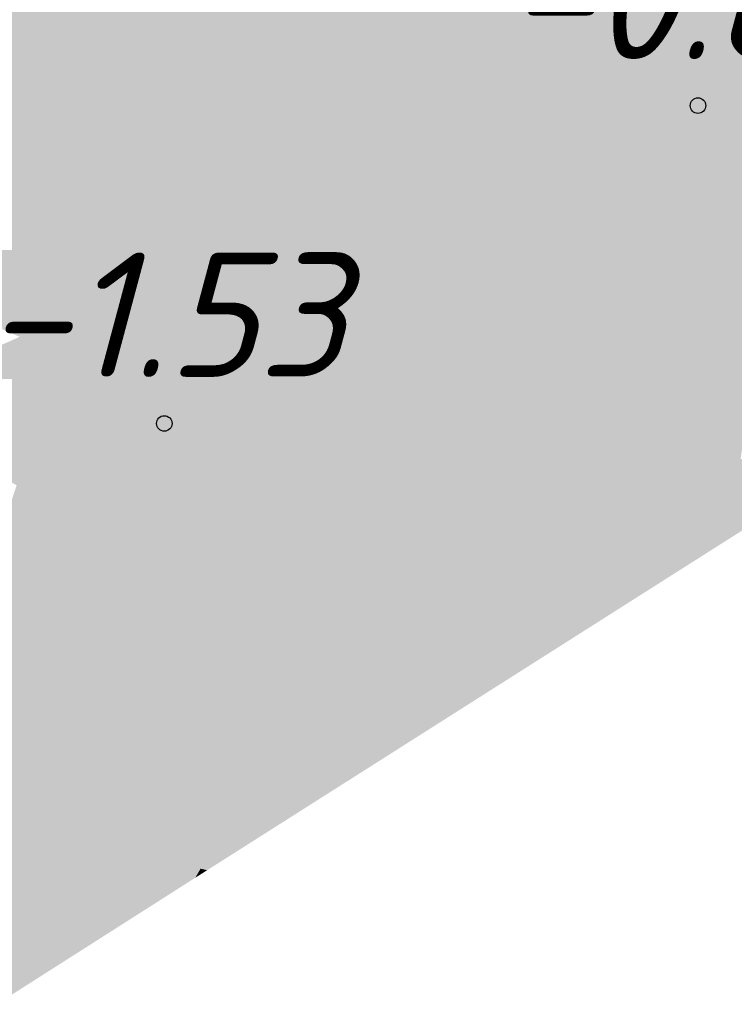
# Model space of a CAD drawing. Header units: metres. Extents: x 30306 to 66711, y 390887 to 402752.
# Tile 4 of 80: x 66266.5 to 66272.26, y 402465.11 to 402473.03. Entities that reach past the tile are written whole.
import ezdxf

# ---------------------------------------------------------------- set-up
doc = ezdxf.new("R2010")
doc.units = ezdxf.units.M
for name, color, linetype in [('GM-C3D-SURFACE-LABELS', 1, 'Continuous'), ('GM-C3D-SURFACE-TIN', 7, 'Continuous'), ('GM-C3D-SURFACE-TIN LABEL', 7, 'Continuous')]:
    doc.layers.add(name, color=color, linetype=linetype)
doc.styles.get("Standard").update_dxf_attribs({"font": 'isocpeur.ttf'})

msp = doc.modelspace()

# ---------------------------------------------------------------- linework, layer by layer
at = {"layer": 'GM-C3D-SURFACE-TIN', "color": 40, "linetype": 'Continuous', "lineweight": -3}
for points in [[(66263.4747, 402474.6402), (66266.2296, 402470.5945), (66269.3802, 402477.9309)], [(66266.2296, 402470.5945), (66266.2355, 402470.5928), (66269.3802, 402477.9309)], [(66266.2355, 402470.5928), (66272.1733, 402473.4788), (66269.3802, 402477.9309)], [(66266.5565, 402470.4988), (66272.1733, 402473.4788), (66266.2355, 402470.5928)], [(66266.5565, 402470.4988), (66271.8039, 402472.8403), (66272.1733, 402473.4788)], [(66271.8901, 402472.6987), (66272.1733, 402473.4788), (66271.8039, 402472.8403)], [(66271.8901, 402472.6987), (66272.1795, 402472.6438), (66272.1733, 402473.4788)], [(66272.7817, 402472.5295), (66272.9079, 402473.3393), (66272.1733, 402473.4788)], [(66272.7817, 402472.5295), (66272.1733, 402473.4788), (66272.1795, 402472.6438)], [(66266.5565, 402470.4988), (66266.2355, 402470.5928), (66266.5046, 402470.4756)]]:
    msp.add_solid(points, dxfattribs=at)
at = {"layer": 'GM-C3D-SURFACE-TIN', "color": 50, "linetype": 'Continuous', "lineweight": -3}
for points in [[(66267.358, 402470.2643), (66271.8039, 402472.8403), (66266.5565, 402470.4988)], [(66267.358, 402470.2643), (66271.3422, 402472.0421), (66271.8039, 402472.8403)], [(66271.5361, 402471.7236), (66271.8039, 402472.8403), (66271.3422, 402472.0421)], [(66271.5361, 402471.7236), (66271.8901, 402472.6987), (66271.8039, 402472.8403)], [(66271.5361, 402471.7236), (66272.1795, 402472.6438), (66271.8901, 402472.6987)], [(66271.5361, 402471.7236), (66272.1872, 402471.6001), (66272.1795, 402472.6438)], [(66272.624, 402471.5171), (66272.7817, 402472.5295), (66272.1795, 402472.6438)], [(66272.624, 402471.5171), (66272.1795, 402472.6438), (66272.1872, 402471.6001)], [(66266.1826, 402469.7398), (66267.1763, 402470.1832), (66266.5046, 402470.4756)], [(66266.1826, 402469.7398), (66266.5046, 402470.4756), (66266.2204, 402470.3488)], [(66267.358, 402470.2643), (66266.5565, 402470.4988), (66266.5046, 402470.4756)], [(66267.358, 402470.2643), (66266.5046, 402470.4756), (66267.1763, 402470.1832)]]:
    msp.add_solid(points, dxfattribs=at)
at = {"layer": 'GM-C3D-SURFACE-TIN', "color": 60, "linetype": 'Continuous', "lineweight": -3}
for points in [[(66268.1594, 402470.0297), (66271.3422, 402472.0421), (66267.358, 402470.2643)], [(66268.1594, 402470.0297), (66270.8805, 402471.244), (66271.3422, 402472.0421)], [(66271.1822, 402470.7485), (66271.3422, 402472.0421), (66270.8805, 402471.244)], [(66271.1822, 402470.7485), (66271.5361, 402471.7236), (66271.3422, 402472.0421)], [(66271.1822, 402470.7485), (66272.1872, 402471.6001), (66271.5361, 402471.7236)], [(66271.1822, 402470.7485), (66272.1949, 402470.5563), (66272.1872, 402471.6001)], [(66272.4662, 402470.5048), (66272.624, 402471.5171), (66272.1872, 402471.6001)], [(66272.4662, 402470.5048), (66272.1872, 402471.6001), (66272.1949, 402470.5563)], [(66268.1594, 402470.0297), (66267.358, 402470.2643), (66267.1763, 402470.1832)], [(66266.759, 402469.4049), (66267.1763, 402470.1832), (66266.1826, 402469.7398)], [(66266.759, 402469.4049), (66267.8479, 402469.8908), (66267.1763, 402470.1832)], [(66268.1594, 402470.0297), (66267.1763, 402470.1832), (66267.8479, 402469.8908)], [(66266.759, 402469.4049), (66266.1826, 402469.7398), (66266.1656, 402469.4658)], [(66266.759, 402469.4049), (66266.1656, 402469.4658), (66266.4801, 402469.2804)]]:
    msp.add_solid(points, dxfattribs=at)
at = {"layer": 'GM-C3D-SURFACE-TIN', "color": 70, "linetype": 'Continuous', "lineweight": -3}
for points in [[(66268.9608, 402469.7952), (66270.8805, 402471.244), (66268.1594, 402470.0297)], [(66268.9608, 402469.7952), (66270.4188, 402470.4458), (66270.8805, 402471.244)], [(66270.8282, 402469.7735), (66270.8805, 402471.244), (66270.4188, 402470.4458)], [(66270.8282, 402469.7735), (66271.1822, 402470.7485), (66270.8805, 402471.244)], [(66270.8282, 402469.7735), (66272.1949, 402470.5563), (66271.1822, 402470.7485)], [(66270.8282, 402469.7735), (66272.2026, 402469.5126), (66272.1949, 402470.5563)], [(66272.3084, 402469.4925), (66272.4662, 402470.5048), (66272.1949, 402470.5563)], [(66272.3084, 402469.4925), (66272.1949, 402470.5563), (66272.2026, 402469.5126)], [(66268.9608, 402469.7952), (66268.1594, 402470.0297), (66267.8479, 402469.8908)], [(66267.8376, 402469.294), (66267.8479, 402469.8908), (66266.759, 402469.4049)], [(66267.8376, 402469.294), (66268.5196, 402469.5983), (66267.8479, 402469.8908)], [(66268.9608, 402469.7952), (66267.8479, 402469.8908), (66268.5196, 402469.5983)], [(66267.8376, 402469.294), (66266.759, 402469.4049), (66266.4801, 402469.2804)], [(66266.2449, 402468.5833), (66267.0517, 402468.9434), (66266.4801, 402469.2804)], [(66267.8376, 402469.294), (66266.4801, 402469.2804), (66267.0517, 402468.9434)]]:
    msp.add_solid(points, dxfattribs=at)
at = {"layer": 'GM-C3D-SURFACE-TIN', "color": 90, "linetype": 'Continuous', "lineweight": -3}
for points in [[(66269.7622, 402469.5607), (66270.4188, 402470.4458), (66268.9608, 402469.7952)], [(66269.7622, 402469.5607), (66269.9571, 402469.6477), (66270.4188, 402470.4458)], [(66270.0639, 402469.4724), (66270.4188, 402470.4458), (66269.9571, 402469.6477)], [(66270.0639, 402469.4724), (66270.8282, 402469.7735), (66270.4188, 402470.4458)], [(66269.7622, 402469.5607), (66268.9608, 402469.7952), (66268.5196, 402469.5983)], [(66270.0639, 402469.4724), (66270.656, 402469.2991), (66270.8282, 402469.7735)], [(66272.2076, 402468.845), (66270.8282, 402469.7735), (66270.656, 402469.2991)], [(66272.2076, 402468.845), (66272.2026, 402469.5126), (66270.8282, 402469.7735)], [(66268.9163, 402469.1832), (66268.5196, 402469.5983), (66267.8376, 402469.294)], [(66269.7622, 402469.5607), (66268.5196, 402469.5983), (66269.1913, 402469.3059)], [(66268.9163, 402469.1832), (66269.1913, 402469.3059), (66268.5196, 402469.5983)], [(66272.2076, 402468.845), (66272.3084, 402469.4925), (66272.2026, 402469.5126)], [(66270.1593, 402469.3157), (66270.656, 402469.2991), (66270.0639, 402469.4724)], [(66272.2076, 402468.845), (66272.434, 402469.4687), (66272.3084, 402469.4925)], [(66272.2076, 402468.845), (66273.0162, 402469.3582), (66272.434, 402469.4687)], [(66268.9163, 402469.1832), (66267.8376, 402469.294), (66267.0517, 402468.9434)], [(66270.1593, 402469.3157), (66270.3283, 402469.0381), (66270.5529, 402469.015)], [(66270.1593, 402469.3157), (66270.5529, 402469.015), (66270.656, 402469.2991)], [(66270.5529, 402469.015), (66272.2076, 402468.845), (66270.656, 402469.2991)], [(66268.9163, 402469.1832), (66267.0517, 402468.9434), (66267.6234, 402468.6063)], [(66270.3283, 402469.0381), (66270.4743, 402468.7984), (66270.5529, 402469.015)], [(66270.4743, 402468.7984), (66270.4882, 402468.7957), (66270.5529, 402469.015)], [(66270.4882, 402468.7957), (66272.2076, 402468.845), (66270.5529, 402469.015)], [(66267.0642, 402468.3568), (66267.0517, 402468.9434), (66266.2449, 402468.5833)], [(66267.0642, 402468.3568), (66267.6234, 402468.6063), (66267.0517, 402468.9434)], [(66270.4882, 402468.7957), (66271.7518, 402468.5559), (66272.2076, 402468.845)], [(66266.0808, 402467.918), (66266.8975, 402468.2824), (66266.2227, 402468.5734)], [(66267.0642, 402468.3568), (66266.2449, 402468.5833), (66266.2227, 402468.5734)], [(66267.0642, 402468.3568), (66266.2227, 402468.5734), (66266.8975, 402468.2824)]]:
    msp.add_solid(points, dxfattribs=at)
at = {"layer": 'GM-C3D-SURFACE-TIN', "color": 110, "linetype": 'Continuous', "lineweight": -3}
for points in [[(66269.8859, 402469.5245), (66269.9571, 402469.6477), (66269.7622, 402469.5607)], [(66269.8859, 402469.5245), (66270.0639, 402469.4724), (66269.9571, 402469.6477)], [(66269.6452, 402469.1083), (66269.7622, 402469.5607), (66269.1913, 402469.3059)], [(66269.6452, 402469.1083), (66269.8859, 402469.5245), (66269.7622, 402469.5607)], [(66269.6452, 402469.1083), (66270.1593, 402469.3157), (66269.8859, 402469.5245)], [(66269.8859, 402469.5245), (66270.1593, 402469.3157), (66270.0639, 402469.4724)], [(66269.6452, 402469.1083), (66269.1913, 402469.3059), (66268.9163, 402469.1832)], [(66269.6452, 402469.1083), (66270.3283, 402469.0381), (66270.1593, 402469.3157)], [(66269.4955, 402468.8495), (66268.9163, 402469.1832), (66267.6234, 402468.6063)], [(66269.4955, 402468.8495), (66269.6452, 402469.1083), (66268.9163, 402469.1832)], [(66269.8416, 402468.281), (66269.6452, 402469.1083), (66269.4955, 402468.8495)], [(66269.8416, 402468.281), (66270.3283, 402469.0381), (66269.6452, 402469.1083)], [(66269.8416, 402468.281), (66270.4743, 402468.7984), (66270.3283, 402469.0381)], [(66269.4955, 402468.8495), (66267.6234, 402468.6063), (66268.1951, 402468.2693)], [(66269.8416, 402468.281), (66270.1203, 402467.8233), (66270.4743, 402468.7984)], [(66270.1203, 402467.8233), (66270.4882, 402468.7957), (66270.4743, 402468.7984)], [(66270.1203, 402467.8233), (66270.1972, 402467.8087), (66270.4882, 402468.7957)], [(66270.1972, 402467.8087), (66271.7518, 402468.5559), (66270.4882, 402468.7957)], [(66267.8835, 402468.1302), (66267.6234, 402468.6063), (66267.0642, 402468.3568)], [(66267.8835, 402468.1302), (66268.1951, 402468.2693), (66267.6234, 402468.6063)], [(66270.1972, 402467.8087), (66270.4874, 402467.7536), (66271.7518, 402468.5559)], [(66267.8835, 402468.1302), (66267.0642, 402468.3568), (66266.8975, 402468.2824)], [(66266.4117, 402467.4735), (66266.8975, 402468.2824), (66266.0808, 402467.918)], [(66266.4117, 402467.4735), (66267.5723, 402467.9914), (66266.8975, 402468.2824)], [(66267.8835, 402468.1302), (66266.8975, 402468.2824), (66267.5723, 402467.9914)]]:
    msp.add_solid(points, dxfattribs=at)
at = {"layer": 'GM-C3D-SURFACE-TIN', "color": 120, "linetype": 'Continuous', "lineweight": -3}
for points in [[(66269.0338, 402468.0514), (66269.4955, 402468.8495), (66268.1951, 402468.2693)], [(66269.2089, 402467.7637), (66269.4955, 402468.8495), (66269.0338, 402468.0514)], [(66269.2089, 402467.7637), (66269.8416, 402468.281), (66269.4955, 402468.8495)], [(66268.7028, 402467.9037), (66268.1951, 402468.2693), (66267.8835, 402468.1302)], [(66268.7028, 402467.9037), (66268.7667, 402467.9322), (66268.1951, 402468.2693)], [(66269.0338, 402468.0514), (66268.1951, 402468.2693), (66268.7667, 402467.9322)], [(66269.2089, 402467.7637), (66270.0175, 402467.5401), (66269.8416, 402468.281)], [(66270.0175, 402467.5401), (66270.1203, 402467.8233), (66269.8416, 402468.281)], [(66268.7028, 402467.9037), (66267.8835, 402468.1302), (66267.5723, 402467.9914)], [(66267.7724, 402467.4886), (66267.5723, 402467.9914), (66266.4117, 402467.4735)], [(66267.7724, 402467.4886), (66268.2472, 402467.7004), (66267.5723, 402467.9914)], [(66268.7028, 402467.9037), (66267.5723, 402467.9914), (66268.2472, 402467.7004)], [(66270.1105, 402467.5144), (66270.1203, 402467.8233), (66270.0175, 402467.5401)], [(66270.1105, 402467.5144), (66270.1972, 402467.8087), (66270.1203, 402467.8233)], [(66270.1105, 402467.5144), (66270.4874, 402467.7536), (66270.1972, 402467.8087)], [(66269.2148, 402467.7539), (66270.0175, 402467.5401), (66269.2089, 402467.7637)], [(66269.2148, 402467.7539), (66269.3657, 402467.5062), (66270.0077, 402467.5133)], [(66269.2148, 402467.7539), (66270.0077, 402467.5133), (66270.0175, 402467.5401)], [(66270.0077, 402467.5133), (66270.1105, 402467.5144), (66270.0175, 402467.5401)], [(66267.7724, 402467.4886), (66266.4117, 402467.4735), (66266.195, 402467.3768)], [(66267.7724, 402467.4886), (66266.195, 402467.3768), (66266.7262, 402467.0217)], [(66269.3926, 402467.462), (66270.0077, 402467.5133), (66269.3657, 402467.5062)], [(66269.3926, 402467.462), (66269.9775, 402467.4301), (66270.0077, 402467.5133)], [(66269.3926, 402467.462), (66269.5696, 402467.1712), (66269.9775, 402467.4301)], [(66269.9775, 402467.4301), (66270.1105, 402467.5144), (66270.0077, 402467.5133)], [(66266.0143, 402466.7041), (66266.7262, 402467.0217), (66266.195, 402467.3768)]]:
    msp.add_solid(points, dxfattribs=at)
at = {"layer": 'GM-C3D-SURFACE-TIN', "color": 130, "linetype": 'Continuous', "lineweight": -3}
for points in [[(66268.9145, 402467.8451), (66269.0338, 402468.0514), (66268.7667, 402467.9322)], [(66268.9145, 402467.8451), (66269.2089, 402467.7637), (66269.0338, 402468.0514)], [(66268.9145, 402467.8451), (66268.7667, 402467.9322), (66268.7028, 402467.9037)], [(66268.7142, 402467.499), (66268.7028, 402467.9037), (66268.2472, 402467.7004)], [(66268.7142, 402467.499), (66268.9145, 402467.8451), (66268.7028, 402467.9037)], [(66268.7142, 402467.499), (66269.2148, 402467.7539), (66268.9145, 402467.8451)], [(66268.9145, 402467.8451), (66269.2148, 402467.7539), (66269.2089, 402467.7637)], [(66268.7142, 402467.499), (66268.2472, 402467.7004), (66267.7724, 402467.4886)], [(66268.7142, 402467.499), (66269.3657, 402467.5062), (66269.2148, 402467.7539)], [(66268.5721, 402467.2532), (66267.7724, 402467.4886), (66266.7262, 402467.0217)], [(66268.5721, 402467.2532), (66268.7142, 402467.499), (66267.7724, 402467.4886)], [(66268.578, 402467.2434), (66268.7142, 402467.499), (66268.5721, 402467.2532)], [(66268.578, 402467.2434), (66269.3926, 402467.462), (66268.7142, 402467.499)], [(66268.578, 402467.2434), (66269.5696, 402467.1712), (66269.3926, 402467.462)], [(66268.7142, 402467.499), (66269.3926, 402467.462), (66269.3657, 402467.5062)], [(66268.5721, 402467.2532), (66266.7262, 402467.0217), (66267.2573, 402466.6666)], [(66268.578, 402467.2434), (66268.8861, 402466.7375), (66269.5696, 402467.1712)], [(66266.8147, 402466.469), (66266.7262, 402467.0217), (66266.0143, 402466.7041)], [(66266.8147, 402466.469), (66267.2573, 402466.6666), (66266.7262, 402467.0217)], [(66266.8147, 402466.469), (66266.0143, 402466.7041), (66266.0119, 402466.6601)], [(66266.7666, 402466.4476), (66266.0119, 402466.6601), (66266.1116, 402466.1554)], [(66266.8147, 402466.469), (66266.0119, 402466.6601), (66266.7666, 402466.4476)]]:
    msp.add_solid(points, dxfattribs=at)
at = {"layer": 'GM-C3D-SURFACE-TIN', "color": 140, "linetype": 'Continuous', "lineweight": -3}
for points in [[(66268.1104, 402466.4551), (66268.5721, 402467.2532), (66267.2573, 402466.6666)], [(66268.1357, 402466.4134), (66268.5721, 402467.2532), (66268.1104, 402466.4551)], [(66268.1357, 402466.4134), (66268.578, 402467.2434), (66268.5721, 402467.2532)], [(66268.1357, 402466.4134), (66268.8861, 402466.7375), (66268.578, 402467.2434)], [(66267.6801, 402466.2631), (66267.2573, 402466.6666), (66266.8147, 402466.469)], [(66267.6801, 402466.2631), (66267.7885, 402466.3114), (66267.2573, 402466.6666)], [(66268.1104, 402466.4551), (66267.2573, 402466.6666), (66267.7885, 402466.3114)], [(66268.1357, 402466.4134), (66268.2025, 402466.3038), (66268.8861, 402466.7375)], [(66267.5803, 402466.2186), (66266.7666, 402466.4476), (66266.1116, 402466.1554)], [(66267.6801, 402466.2631), (66266.8147, 402466.469), (66266.7666, 402466.4476)], [(66267.6801, 402466.2631), (66266.7666, 402466.4476), (66267.5803, 402466.2186)], [(66267.5803, 402466.2186), (66266.1116, 402466.1554), (66266.2192, 402465.6112)]]:
    msp.add_solid(points, dxfattribs=at)
at = {"layer": 'GM-C3D-SURFACE-TIN', "color": 150, "linetype": 'Continuous', "lineweight": -3}
for points in [[(66267.9607, 402466.1963), (66268.1104, 402466.4551), (66267.7885, 402466.3114)], [(66267.9607, 402466.1963), (66268.1357, 402466.4134), (66268.1104, 402466.4551)], [(66267.9607, 402466.1963), (66268.0134, 402466.1838), (66268.1357, 402466.4134)], [(66268.0134, 402466.1838), (66268.2025, 402466.3038), (66268.1357, 402466.4134)], [(66267.9185, 402466.1234), (66267.6801, 402466.2631), (66267.5803, 402466.2186)], [(66267.9607, 402466.1963), (66267.7885, 402466.3114), (66267.6801, 402466.2631)], [(66267.9185, 402466.1234), (66267.9607, 402466.1963), (66267.6801, 402466.2631)], [(66266.3192, 402465.1053), (66267.5803, 402466.2186), (66266.2192, 402465.6112)], [(66266.3192, 402465.1053), (66267.9185, 402466.1234), (66267.5803, 402466.2186)], [(66267.9185, 402466.1234), (66268.0134, 402466.1838), (66267.9607, 402466.1963)]]:
    msp.add_solid(points, dxfattribs=at)
at = {"layer": 'GM-C3D-SURFACE-TIN LABEL', "color": 6, "linetype": 'Continuous', "lineweight": -3}
for centre in [(66271.9651, 402472.3357, -0.6673), (66267.6687, 402469.7783, -1.5274)]:
    msp.add_circle(centre, 0.0625, dxfattribs=at)

# ---------------------------------------------------------------- texts
at = {"layer": 'GM-C3D-SURFACE-LABELS', "color": 10, "linetype": 'Continuous', "lineweight": -3, "char_height": 1, "attachment_point": 8}
for s, insert in [('{\\fISOCPEUR|b0|i1|c0|p34;-0.67}', (66271.9651, 402472.7107, -0.6673)), ('{\\fISOCPEUR|b0|i1|c0|p34;-1.53}', (66267.6687, 402470.1533, -1.5274))]:
    msp.add_mtext(s, dxfattribs=dict(at, insert=insert))

doc.saveas('drawing.dxf')
